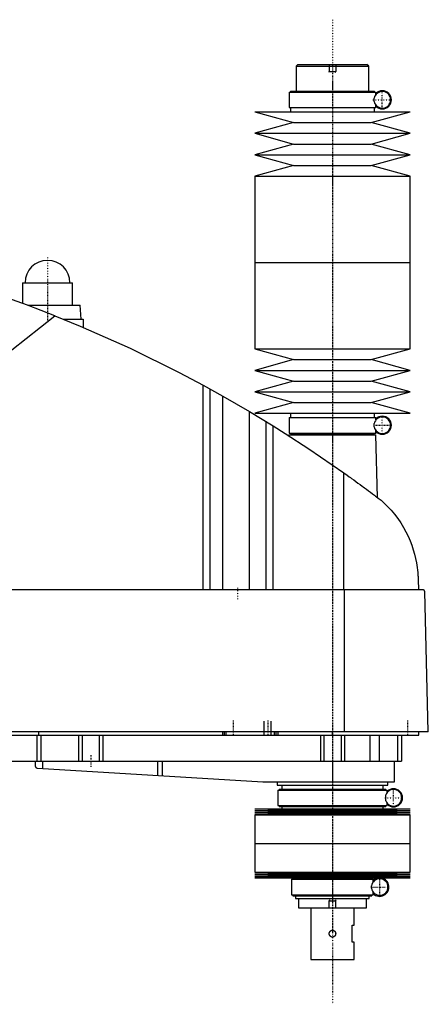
# Model space of a CAD drawing. Extents: x -186 to 1056, y -1 to 900.
# Tile 3 of 3: x 819 to 1056, y 330 to 900. Entities that reach past the tile are written whole.
import ezdxf

# ---------------------------------------------------------------- set-up
doc = ezdxf.new("R2010")
doc.units = 0
doc.linetypes.add('CENTER', pattern=[1.5, 0.45, -0.5, 0.05, -0.5])
for name, color, linetype in [('CENTER', 7, 'CENTER'), ('THREAD', 7, 'CONTINUOUS'), ('VIS', 7, 'CONTINUOUS')]:
    doc.layers.add(name, color=color, linetype=linetype)

msp = doc.modelspace()

# ---------------------------------------------------------------- linework, layer by layer
at = {"layer": 'CENTER'}
for p, q in [((1000, 899.92), (1000, 329.57)), ((1000, 863.46), (1000, 754.29)), ((1028.85, 847.99), (1028.85, 859.01)), ((1023.34, 853.5), (1034.36, 853.5)), ((835, 762.2), (835, 724.8)), ((1000, 764.21), (1000, 655.04)), ((821.35, 747.5), (848.65, 747.5)), ((1000, 700.5), (1000, 370.5)), ((1028.85, 659.96), (1028.85, 670.04)), ((1023.81, 665), (1033.89, 665)), ((945, 570.9), (945, 564.3)), ((942.5, 493.9), (942.5, 485.1)), ((962.5, 493.9), (962.5, 485.1)), ((1043.5, 493.9), (1043.5, 485.1)), ((860, 473.8), (860, 467.2)), ((1000, 458.19), (1000, 421.06)), ((1035.35, 444.16), (1035.35, 454.24)), ((1030.31, 449.2), (1040.39, 449.2)), ((1000, 424.35), (1000, 389.2)), ((1027.35, 392.46), (1027.35, 402.54)), ((1022.31, 397.5), (1032.39, 397.5))]:
    msp.add_line(p, q, dxfattribs=at)
at = {"layer": 'THREAD'}
for p, q in [((998, 874), (998, 870)), ((1002, 874), (1002, 870)), ((998.38, 869.34), (998, 870)), ((998, 870), (1002, 870)), ((1001.62, 869.34), (1002, 870)), ((960.5, 485.5), (960.5, 493.5)), ((964.5, 485.5), (964.5, 493.5)), ((998.38, 390.16), (998, 389.5)), ((998, 385.5), (998, 389.5)), ((998, 389.5), (1002, 389.5)), ((1001.62, 390.16), (1002, 389.5)), ((1002, 385.5), (1002, 389.5))]:
    msp.add_line(p, q, dxfattribs=at)
at = {"layer": 'VIS'}
for p, q in [((980, 874), (979, 873)), ((979, 873), (979, 858.5)), ((979, 873), (1021, 873)), ((980, 874), (1020, 874)), ((1021, 873), (1020, 874)), ((1021, 858.5), (1021, 873)), ((974.85, 858), (974.85, 849)), ((974.85, 858), (1025.15, 858)), ((975.65, 858.5), (975.65, 858)), ((975.65, 858.5), (1024.35, 858.5)), ((1024.35, 858), (1024.35, 858.5)), ((1025.15, 856.56), (1025.15, 858)), ((1024.16, 852.5), (1024.16, 854.5)), ((1025.15, 849), (1025.15, 850.44)), ((955, 846.5), (977.5, 840.3)), ((955, 846.5), (1045, 846.5)), ((974.85, 849), (1025.15, 849)), ((975.65, 849), (975.65, 846.5)), ((1022.5, 840.3), (1045, 846.5)), ((1024.35, 846.5), (1024.35, 849)), ((977.5, 840.3), (955, 834.1)), ((977.5, 840.3), (1022.5, 840.3)), ((1045, 834.1), (1022.5, 840.3)), ((955, 834.1), (977.5, 827.9)), ((955, 834.1), (1045, 834.1)), ((1022.5, 827.9), (1045, 834.1)), ((977.5, 827.9), (955, 821.7)), ((977.5, 827.9), (1022.5, 827.9)), ((1045, 821.7), (1022.5, 827.9)), ((955, 821.7), (977.5, 815.5)), ((955, 821.7), (1045, 821.7)), ((1022.5, 815.5), (1045, 821.7)), ((977.5, 815.5), (955, 809.3)), ((977.5, 815.5), (1022.5, 815.5)), ((1045, 809.3), (1022.5, 815.5)), ((955, 809.3), (955, 759.25)), ((955, 809.3), (1045, 809.3)), ((1045, 759.25), (1045, 809.3)), ((955, 759.25), (955, 709.2)), ((955, 759.25), (1045, 759.25)), ((955, 759.25), (1045, 759.25)), ((1045, 709.2), (1045, 759.25)), ((820.5, 747.5), (820.5, 735.67)), ((820.5, 747.5), (849.5, 747.5)), ((849.5, 734.5), (849.5, 747.5)), ((823.65, 734.5), (854, 734.5)), ((854.5, 726.5), (854, 734.5)), ((695.22, 614.75), (839.33, 728.44)), ((844.16, 726.5), (855.65, 726.5)), ((855.65, 726.5), (855.65, 721.73)), ((955, 709.2), (977.5, 703)), ((955, 709.2), (1045, 709.2)), ((1022.5, 703), (1045, 709.2)), ((977.5, 703), (955, 696.8)), ((977.5, 703), (1022.5, 703)), ((1045, 696.8), (1022.5, 703)), ((955, 696.8), (977.5, 690.6)), ((955, 696.8), (1045, 696.8)), ((1022.5, 690.6), (1045, 696.8)), ((977.5, 690.6), (955, 684.4)), ((977.5, 690.6), (1022.5, 690.6)), ((1045, 684.4), (1022.5, 690.6)), ((925.22, 569.6), (925.22, 688.17)), ((925.22, 688.17), (936.56, 681.89)), ((929.22, 569.6), (929.22, 685.98)), ((936.56, 569.6), (936.56, 681.89)), ((936.56, 681.89), (951.96, 672.97)), ((955, 684.4), (977.5, 678.2)), ((955, 684.4), (1045, 684.4)), ((1022.5, 678.2), (1045, 684.4)), ((977.5, 678.2), (955, 672)), ((977.5, 678.2), (1022.5, 678.2)), ((1045, 672), (1022.5, 678.2)), ((951.96, 569.6), (951.96, 672.97)), ((951.96, 672.97), (965.65, 664.64)), ((955, 672), (1045, 672)), ((974.85, 669.5), (974.85, 660.5)), ((974.85, 669.5), (1025.15, 669.5)), ((975.65, 672), (975.65, 669.5)), ((1024.35, 669.5), (1024.35, 672)), ((1025.15, 668.06), (1025.15, 669.5)), ((961.52, 569.6), (961.52, 667.2)), ((965.65, 569.6), (965.65, 664.64)), ((1024.16, 664), (1024.16, 666)), ((1025.15, 660.5), (1025.15, 661.94)), ((974.83, 659.5), (974.81, 658.86)), ((974.83, 659.5), (1025.17, 659.5)), ((974.85, 660.5), (1025.15, 660.5)), ((975.65, 660.5), (975.65, 660)), ((975.65, 660), (1024.35, 660)), ((975.83, 660), (975.83, 659.5)), ((1024.17, 659.5), (1024.17, 660)), ((1024.35, 660), (1024.35, 660.5)), ((1026.04, 623.15), (1025.17, 659.5)), ((1006.53, 569.6), (1006.53, 637.45)), ((1049.63, 575.62), (1049.77, 569.6)), ((1052.45, 569.6), (482.05, 569.6)), ((1007.01, 487.5), (1007.01, 569.6)), ((1055.5, 487.5), (1053.45, 568.63)), ((1055.5, 487.5), (478.96, 487.5)), ((510, 485.5), (1050, 485.5)), ((828.85, 485.5), (828.85, 470.5)), ((830, 485.5), (830, 487.5)), ((831.18, 485.5), (831.18, 470.5)), ((853, 485.5), (853, 470.5)), ((855, 485.5), (855, 470.5)), ((865, 485.5), (865, 470.5)), ((867, 485.5), (867, 470.5)), ((936.5, 485.5), (936.5, 487.5)), ((937.5, 485.5), (937.5, 487.5)), ((938.5, 485.5), (938.5, 487.5)), ((966.5, 485.5), (966.5, 487.5)), ((967.5, 485.5), (967.5, 487.5)), ((968.5, 485.5), (968.5, 487.5)), ((993, 485.5), (993, 470.5)), ((995, 485.5), (995, 470.5)), ((1000, 485.5), (1000, 487.5)), ((1005, 485.5), (1005, 470.5)), ((1007, 485.5), (1007, 470.5)), ((1021.56, 485.5), (1021.56, 470.5)), ((1027.09, 485.5), (1027.09, 470.5)), ((1037.69, 485.5), (1037.69, 470.5)), ((1040, 485.5), (1040, 470.5)), ((1050, 485.5), (1050, 487.5)), ((732, 470.5), (1040, 470.5)), ((827.8, 470.5), (827.8, 467.74)), ((832.14, 470.5), (832.14, 466.1)), ((898.68, 470.5), (898.68, 462.14)), ((901.33, 470.5), (901.33, 461.99)), ((1000, 470.5), (1000, 458.5)), ((1036, 458.5), (1036, 470.5)), ((829.14, 466.27), (959.7, 458.52)), ((960.3, 458.5), (1036, 458.5)), ((968, 458.5), (968, 456.5)), ((968, 456.5), (1032, 456.5)), ((970.65, 456.5), (970.65, 454.2)), ((1029.35, 454.2), (1029.35, 456.5)), ((1032, 456.5), (1032, 458.5)), ((968.35, 453.7), (968.35, 444.7)), ((968.35, 453.7), (1031.65, 453.7)), ((969.15, 454.2), (969.15, 453.7)), ((969.15, 454.2), (1030.85, 454.2)), ((1030.85, 453.7), (1030.85, 454.2)), ((1030.87, 447.49), (1030.87, 450.91)), ((1031.65, 452.26), (1031.65, 453.7)), ((1031.65, 444.7), (1031.65, 446.14)), ((955, 442.75), (977.5, 442.18)), ((955, 442.75), (1045, 442.75)), ((977.5, 442.18), (955, 441.61)), ((955, 441.61), (977.5, 441.04)), ((955, 441.61), (1045, 441.61)), ((977.5, 441.04), (955, 440.47)), ((955, 440.47), (977.5, 439.9)), ((955, 440.47), (1045, 440.47)), ((977.5, 439.9), (955, 439.33)), ((955, 439.33), (955, 422.75)), ((955, 439.33), (1045, 439.33)), ((968.35, 444.7), (1031.65, 444.7)), ((969.15, 444.7), (969.15, 444.2)), ((969.15, 444.2), (1030.85, 444.2)), ((970.65, 444.2), (970.65, 442.75)), ((977.5, 442.18), (1022.5, 442.18)), ((977.5, 441.04), (1022.5, 441.04)), ((977.5, 439.9), (1022.5, 439.9)), ((1022.5, 442.18), (1045, 442.75)), ((1045, 441.61), (1022.5, 442.18)), ((1022.5, 441.04), (1045, 441.61)), ((1045, 440.47), (1022.5, 441.04)), ((1022.5, 439.9), (1045, 440.47)), ((1045, 439.33), (1022.5, 439.9)), ((1029.35, 442.75), (1029.35, 444.2)), ((1030.85, 444.2), (1030.85, 444.7)), ((1045, 422.75), (1045, 439.33)), ((955, 422.75), (1045, 422.75)), ((955, 422.75), (955, 406.17)), ((955, 422.75), (1045, 422.75)), ((1045, 406.17), (1045, 422.75)), ((955, 406.17), (977.5, 405.6)), ((955, 406.17), (1045, 406.17)), ((977.5, 405.6), (955, 405.03)), ((955, 405.03), (977.5, 404.46)), ((955, 405.03), (1045, 405.03)), ((977.5, 405.6), (1022.5, 405.6)), ((1022.5, 405.6), (1045, 406.17)), ((1045, 405.03), (1022.5, 405.6)), ((1022.5, 404.46), (1045, 405.03)), ((977.5, 404.46), (955, 403.89)), ((955, 403.89), (977.5, 403.32)), ((955, 403.89), (1045, 403.89)), ((977.5, 403.32), (955, 402.75)), ((955, 402.75), (1045, 402.75)), ((976.35, 402), (976.35, 393)), ((976.35, 402), (1023.65, 402)), ((977.15, 402.5), (977.15, 402)), ((977.15, 402.5), (1022.85, 402.5)), ((977.5, 404.46), (1022.5, 404.46)), ((977.5, 403.32), (1022.5, 403.32)), ((978.65, 402.75), (978.65, 402.5)), ((1021.35, 402.5), (1021.35, 402.75)), ((1045, 403.89), (1022.5, 404.46)), ((1022.5, 403.32), (1045, 403.89)), ((1045, 402.75), (1022.5, 403.32)), ((1022.85, 402), (1022.85, 402.5)), ((1023.65, 400.56), (1023.65, 402)), ((1022.59, 396.88), (1022.59, 398.12)), ((1023.65, 393), (1023.65, 394.44)), ((976.35, 393), (1023.65, 393)), ((977.15, 393), (977.15, 392.5)), ((977.15, 392.5), (1022.85, 392.5)), ((978.65, 392.5), (978.65, 390.8)), ((978.65, 390.8), (1021.35, 390.8)), ((980.25, 390.8), (980.25, 385.5)), ((1019.75, 385.5), (1019.75, 390.8)), ((1021.35, 390.8), (1021.35, 392.5)), ((1022.85, 392.5), (1022.85, 393)), ((980.25, 385.5), (1019.75, 385.5)), ((987.5, 385.5), (987.5, 355.5)), ((1012.5, 375.5), (1012.5, 385.5)), ((1011.5, 375.5), (1012.5, 375.5)), ((1011.5, 365.5), (1011.5, 375.5)), ((1012.5, 365.5), (1011.5, 365.5)), ((1012.5, 355.5), (1012.5, 365.5)), ((987.5, 355.5), (1012.5, 355.5))]:
    msp.add_line(p, q, dxfattribs=at)
for points in [[(839.33, 728.44, 0), (823.4, 734.59, 0), (791.19, 745.86, 0), (758.52, 755.74, 0), (742.03, 760.16, 0)], [(839.33, 728.44, 0), (853.96, 722.45, 0), (882.87, 709.58, 0), (911.24, 695.59, 0), (925.22, 688.17, 0)], [(965.65, 664.64, 0), (972.58, 660.29, 0), (986.3, 651.36, 0), (999.84, 642.16, 0), (1006.53, 637.45, 0)], [(1006.53, 637.45, 0), (1007.18, 637, 0), (1008.46, 636.08, 0), (1009.75, 635.16, 0), (1010.38, 634.7, 0), (1011.02, 634.24, 0), (1012.29, 633.33, 0), (1013.54, 632.42, 0), (1014.79, 631.51, 0), (1016.03, 630.6, 0), (1017.25, 629.7, 0), (1017.86, 629.26, 0), (1018.47, 628.81, 0), (1019.67, 627.92, 0), (1020.86, 627.04, 0), (1022.03, 626.16, 0), (1023.19, 625.3, 0), (1024.33, 624.44, 0), (1024.89, 624.01, 0), (1025.45, 623.59, 0), (1026.56, 622.75, 0), (1027.65, 621.93, 0), (1028.19, 621.52, 0)], [(1028.19, 621.52, 0), (1029.41, 620.42, 0), (1031.74, 618.15, 0), (1033.91, 615.81, 0), (1034.94, 614.61, 0), (1035.93, 613.4, 0), (1037.8, 610.92, 0), (1039.52, 608.41, 0), (1041.09, 605.85, 0), (1042.52, 603.27, 0), (1043.8, 600.67, 0), (1044.38, 599.37, 0), (1044.93, 598.07, 0), (1045.93, 595.48, 0), (1046.8, 592.89, 0), (1047.54, 590.32, 0), (1048.16, 587.76, 0), (1048.67, 585.21, 0), (1048.88, 583.94, 0), (1049.07, 582.67, 0), (1049.26, 581.15, 0), (1049.31, 580.72, 0), (1049.35, 580.27, 0), (1049.37, 580.05, 0), (1049.39, 579.83, 0), (1049.43, 579.37, 0), (1049.47, 578.91, 0), (1049.5, 578.44, 0), (1049.53, 577.96, 0), (1049.56, 577.47, 0), (1049.58, 577.22, 0), (1049.59, 576.97, 0), (1049.61, 576.44, 0), (1049.63, 575.9, 0), (1049.63, 575.62, 0)], [(1053.45, 568.63, 0), (1053.45, 568.63, 0), (1053.45, 568.63, 0), (1053.45, 568.64, 0), (1053.45, 568.64, 0), (1053.45, 568.64, 0), (1053.45, 568.65, 0), (1053.45, 568.65, 0), (1053.45, 568.66, 0), (1053.45, 568.67, 0), (1053.45, 568.67, 0), (1053.45, 568.67, 0), (1053.45, 568.68, 0), (1053.45, 568.68, 0), (1053.45, 568.69, 0), (1053.45, 568.69, 0), (1053.45, 568.7, 0), (1053.44, 568.7, 0), (1053.44, 568.71, 0), (1053.44, 568.71, 0), (1053.44, 568.71, 0), (1053.44, 568.72, 0), (1053.44, 568.72, 0), (1053.44, 568.72, 0), (1053.44, 568.73, 0), (1053.44, 568.73, 0), (1053.44, 568.74, 0), (1053.44, 568.74, 0), (1053.44, 568.74, 0), (1053.44, 568.75, 0), (1053.44, 568.75, 0), (1053.44, 568.76, 0), (1053.44, 568.76, 0), (1053.44, 568.77, 0), (1053.44, 568.77, 0), (1053.43, 568.77, 0), (1053.43, 568.78, 0), (1053.43, 568.79, 0), (1053.43, 568.82, 0), (1053.42, 568.84, 0), (1053.41, 568.87, 0), (1053.41, 568.88, 0), (1053.41, 568.89, 0), (1053.4, 568.91, 0), (1053.39, 568.93, 0), (1053.39, 568.95, 0), (1053.38, 568.97, 0), (1053.37, 568.99, 0), (1053.37, 569, 0), (1053.36, 569.01, 0), (1053.35, 569.03, 0), (1053.35, 569.04, 0), (1053.34, 569.05, 0), (1053.34, 569.06, 0), (1053.33, 569.08, 0), (1053.32, 569.09, 0), (1053.32, 569.1, 0), (1053.31, 569.11, 0), (1053.3, 569.12, 0), (1053.3, 569.13, 0), (1053.27, 569.18, 0), (1053.21, 569.24, 0), (1053.16, 569.3, 0), (1053.1, 569.36, 0), (1053.05, 569.4, 0), (1053.02, 569.42, 0), (1052.99, 569.44, 0), (1052.93, 569.48, 0), (1052.86, 569.51, 0), (1052.8, 569.54, 0), (1052.74, 569.56, 0), (1052.67, 569.57, 0), (1052.64, 569.58, 0), (1052.61, 569.59, 0), (1052.54, 569.6, 0), (1052.48, 569.6, 0), (1052.45, 569.6, 0)], [(827.8, 467.74, 0), (827.8, 467.74, 0), (827.8, 467.73, 0), (827.8, 467.73, 0), (827.8, 467.73, 0), (827.8, 467.73, 0), (827.8, 467.72, 0), (827.8, 467.72, 0), (827.81, 467.71, 0), (827.81, 467.7, 0), (827.81, 467.69, 0), (827.81, 467.69, 0), (827.81, 467.68, 0), (827.82, 467.67, 0), (827.82, 467.66, 0), (827.82, 467.65, 0), (827.83, 467.64, 0), (827.83, 467.62, 0), (827.83, 467.62, 0), (827.83, 467.61, 0), (827.84, 467.6, 0), (827.84, 467.58, 0), (827.84, 467.58, 0), (827.86, 467.53, 0), (827.89, 467.44, 0), (827.93, 467.34, 0), (827.98, 467.24, 0), (828.04, 467.14, 0), (828.11, 467.04, 0), (828.14, 466.99, 0), (828.18, 466.94, 0), (828.26, 466.84, 0), (828.35, 466.75, 0), (828.45, 466.66, 0), (828.56, 466.57, 0), (828.67, 466.49, 0), (828.73, 466.46, 0), (828.8, 466.42, 0), (828.93, 466.36, 0), (829.07, 466.3, 0), (829.14, 466.27, 0)], [(1000, 368.5, 0), (999.97, 368.5, 0), (999.92, 368.5, 0), (999.86, 368.51, 0), (999.84, 368.51, 0), (999.81, 368.51, 0), (999.75, 368.52, 0), (999.7, 368.53, 0), (999.64, 368.54, 0), (999.59, 368.55, 0), (999.53, 368.56, 0), (999.51, 368.57, 0), (999.48, 368.58, 0), (999.43, 368.6, 0), (999.37, 368.62, 0), (999.32, 368.64, 0), (999.27, 368.66, 0), (999.22, 368.69, 0), (999.19, 368.7, 0), (999.17, 368.71, 0), (999.12, 368.74, 0), (999.07, 368.77, 0), (999.04, 368.78, 0), (999.02, 368.8, 0), (998.97, 368.83, 0), (998.93, 368.87, 0), (998.91, 368.88, 0), (998.88, 368.9, 0), (998.84, 368.94, 0), (998.8, 368.97, 0), (998.76, 369.01, 0), (998.72, 369.05, 0), (998.68, 369.09, 0), (998.66, 369.11, 0), (998.65, 369.13, 0), (998.61, 369.17, 0), (998.58, 369.21, 0), (998.54, 369.26, 0), (998.51, 369.3, 0), (998.48, 369.35, 0), (998.46, 369.37, 0), (998.45, 369.4, 0), (998.42, 369.44, 0), (998.39, 369.49, 0), (998.37, 369.54, 0), (998.34, 369.6, 0), (998.32, 369.65, 0), (998.31, 369.67, 0), (998.29, 369.7, 0), (998.27, 369.75, 0), (998.25, 369.81, 0), (998.24, 369.86, 0), (998.22, 369.92, 0), (998.21, 369.97, 0), (998.2, 370, 0), (998.19, 370.03, 0), (998.18, 370.08, 0), (998.17, 370.14, 0), (998.16, 370.2, 0), (998.15, 370.25, 0), (998.15, 370.31, 0), (998.15, 370.34, 0), (998.14, 370.36, 0), (998.14, 370.42, 0), (998.14, 370.47, 0), (998.14, 370.5, 0), (998.14, 370.53, 0), (998.14, 370.58, 0), (998.14, 370.64, 0), (998.15, 370.66, 0), (998.15, 370.69, 0), (998.15, 370.75, 0), (998.16, 370.8, 0), (998.17, 370.86, 0), (998.18, 370.92, 0), (998.19, 370.97, 0), (998.2, 371, 0), (998.21, 371.03, 0), (998.22, 371.08, 0), (998.24, 371.14, 0), (998.25, 371.19, 0), (998.27, 371.25, 0), (998.29, 371.3, 0), (998.31, 371.33, 0), (998.32, 371.35, 0), (998.34, 371.4, 0), (998.37, 371.46, 0), (998.39, 371.51, 0), (998.42, 371.56, 0), (998.45, 371.6, 0), (998.46, 371.63, 0), (998.48, 371.65, 0), (998.51, 371.7, 0), (998.54, 371.74, 0), (998.58, 371.79, 0), (998.61, 371.83, 0), (998.65, 371.87, 0), (998.66, 371.89, 0), (998.68, 371.91, 0), (998.72, 371.95, 0), (998.76, 371.99, 0), (998.8, 372.03, 0), (998.84, 372.06, 0), (998.88, 372.1, 0), (998.91, 372.12, 0), (998.93, 372.13, 0), (998.97, 372.17, 0), (999.02, 372.2, 0), (999.04, 372.22, 0), (999.07, 372.23, 0), (999.12, 372.26, 0), (999.17, 372.29, 0), (999.19, 372.3, 0), (999.22, 372.31, 0), (999.27, 372.34, 0), (999.32, 372.36, 0), (999.37, 372.38, 0), (999.43, 372.4, 0), (999.48, 372.42, 0), (999.51, 372.43, 0), (999.53, 372.44, 0), (999.59, 372.45, 0), (999.64, 372.46, 0), (999.7, 372.47, 0), (999.75, 372.48, 0), (999.81, 372.49, 0), (999.84, 372.49, 0), (999.86, 372.49, 0), (999.92, 372.5, 0), (999.97, 372.5, 0), (1000, 372.5, 0)], [(1000, 372.5, 0), (1000.03, 372.5, 0), (1000.08, 372.5, 0), (1000.14, 372.49, 0), (1000.16, 372.49, 0), (1000.19, 372.49, 0), (1000.25, 372.48, 0), (1000.3, 372.47, 0), (1000.36, 372.46, 0), (1000.41, 372.45, 0), (1000.47, 372.44, 0), (1000.49, 372.43, 0), (1000.52, 372.42, 0), (1000.57, 372.4, 0), (1000.63, 372.38, 0), (1000.68, 372.36, 0), (1000.73, 372.34, 0), (1000.78, 372.31, 0), (1000.81, 372.3, 0), (1000.83, 372.29, 0), (1000.88, 372.26, 0), (1000.93, 372.23, 0), (1000.96, 372.22, 0), (1000.98, 372.2, 0), (1001.03, 372.17, 0), (1001.07, 372.13, 0), (1001.09, 372.12, 0), (1001.12, 372.1, 0), (1001.16, 372.06, 0), (1001.2, 372.03, 0), (1001.24, 371.99, 0), (1001.28, 371.95, 0), (1001.32, 371.91, 0), (1001.34, 371.89, 0), (1001.35, 371.87, 0), (1001.39, 371.83, 0), (1001.42, 371.79, 0), (1001.46, 371.74, 0), (1001.49, 371.7, 0), (1001.52, 371.65, 0), (1001.54, 371.63, 0), (1001.55, 371.6, 0), (1001.58, 371.56, 0), (1001.61, 371.51, 0), (1001.63, 371.46, 0), (1001.66, 371.4, 0), (1001.68, 371.35, 0), (1001.69, 371.33, 0), (1001.71, 371.3, 0), (1001.73, 371.25, 0), (1001.75, 371.19, 0), (1001.76, 371.14, 0), (1001.78, 371.08, 0), (1001.79, 371.03, 0), (1001.8, 371, 0), (1001.81, 370.97, 0), (1001.82, 370.91, 0), (1001.83, 370.86, 0), (1001.84, 370.8, 0), (1001.85, 370.75, 0), (1001.85, 370.69, 0), (1001.85, 370.66, 0), (1001.86, 370.64, 0), (1001.86, 370.58, 0), (1001.86, 370.53, 0), (1001.86, 370.5, 0), (1001.86, 370.47, 0), (1001.86, 370.42, 0), (1001.86, 370.36, 0), (1001.85, 370.34, 0), (1001.85, 370.31, 0), (1001.85, 370.25, 0), (1001.84, 370.2, 0), (1001.83, 370.14, 0), (1001.82, 370.08, 0), (1001.81, 370.03, 0), (1001.8, 370, 0), (1001.79, 369.97, 0), (1001.78, 369.92, 0), (1001.76, 369.86, 0), (1001.75, 369.81, 0), (1001.73, 369.75, 0), (1001.7, 369.7, 0), (1001.69, 369.67, 0), (1001.68, 369.65, 0), (1001.66, 369.59, 0), (1001.63, 369.54, 0), (1001.61, 369.49, 0), (1001.58, 369.44, 0), (1001.55, 369.39, 0), (1001.53, 369.37, 0), (1001.52, 369.35, 0), (1001.49, 369.3, 0), (1001.46, 369.26, 0), (1001.42, 369.21, 0), (1001.39, 369.17, 0), (1001.35, 369.13, 0), (1001.34, 369.11, 0), (1001.32, 369.09, 0), (1001.28, 369.05, 0), (1001.24, 369.01, 0), (1001.2, 368.97, 0), (1001.16, 368.94, 0), (1001.11, 368.9, 0), (1001.09, 368.88, 0), (1001.07, 368.87, 0), (1001.02, 368.83, 0), (1000.98, 368.8, 0), (1000.95, 368.78, 0), (1000.93, 368.77, 0), (1000.88, 368.74, 0), (1000.83, 368.71, 0), (1000.81, 368.7, 0), (1000.78, 368.69, 0), (1000.73, 368.66, 0), (1000.68, 368.64, 0), (1000.63, 368.62, 0), (1000.57, 368.6, 0), (1000.52, 368.58, 0), (1000.49, 368.57, 0), (1000.46, 368.56, 0), (1000.41, 368.55, 0), (1000.36, 368.54, 0), (1000.3, 368.53, 0), (1000.25, 368.52, 0), (1000.19, 368.51, 0), (1000.16, 368.51, 0), (1000.14, 368.51, 0), (1000.08, 368.5, 0), (1000.03, 368.5, 0), (1000, 368.5, 0)]]:
    msp.add_polyline3d(points, dxfattribs=at)
for centre, radius, start, end in [((1028.85, 853.5), 4.8, 192.0755, 167.9245), ((1028.85, 853.5), 5.25, 225.1897, 134.8103), ((835, 747.5), 13, 0, 180), ((1028.85, 665), 4.8, 192.0755, 167.9245), ((1028.85, 665), 5.25, 225.1897, 134.8103), ((960.3, 468.5), 10, 266.6, 270), ((1035.35, 449.2), 4.8, 200.9129, 159.0871), ((1035.35, 449.2), 5.25, 225.1897, 134.8103), ((1027.35, 397.5), 4.8, 187.4315, 172.5685), ((1027.35, 397.5), 5.37, 102.3808, 133.5014), ((1027.35, 397.5), 5.38, 226.4986, 77.6192)]:
    msp.add_arc(centre, radius, start, end, dxfattribs=at)

doc.saveas('drawing.dxf')
